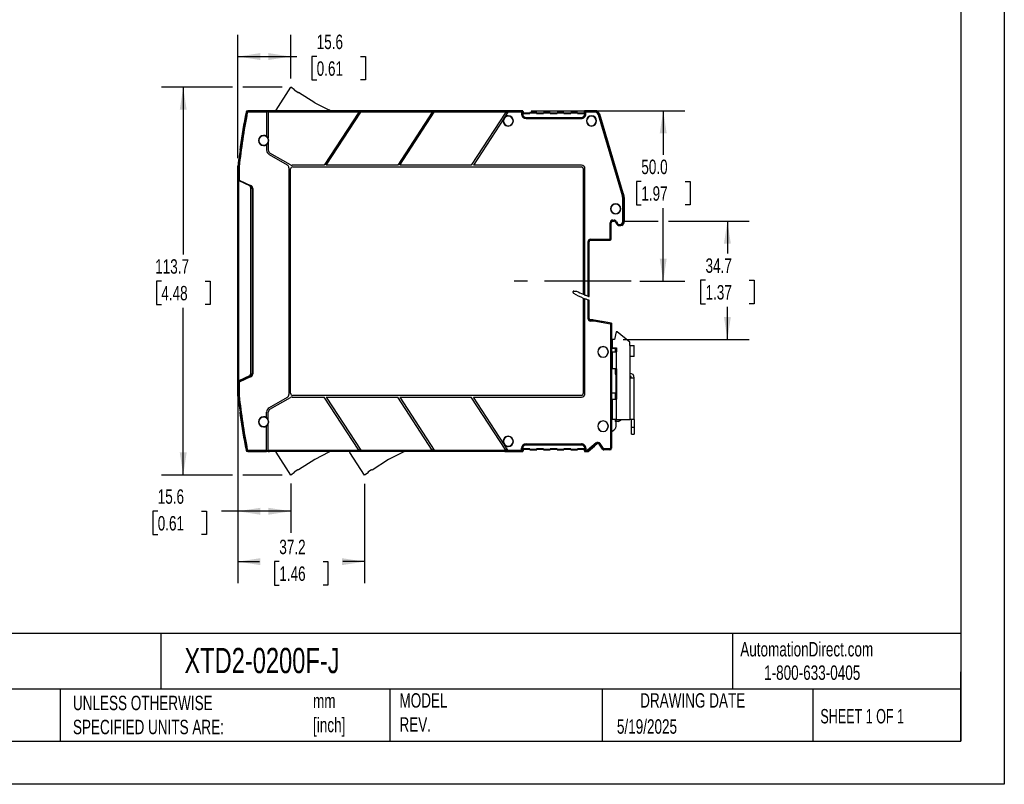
# Model space of a CAD drawing. Header units: millimetres. Extents: x 0 to 559, y 0 to 432.
# Tile 3 of 7: x 270 to 559, y 0 to 224. Entities that reach past the tile are written whole.
import ezdxf

# ---------------------------------------------------------------- set-up
doc = ezdxf.new("R2010")
doc.units = ezdxf.units.MM
doc.header["$LTSCALE"] = 2
doc.linetypes.add('CENTERX2', pattern=[20.32, 12.7, -2.54, 2.54, -2.54])
doc.layers.add('CENTER', color=40, linetype='CENTERX2')
doc.layers.add('DIMENSIONS', color=140, linetype='Continuous', lineweight=25)
doc.layers.add('TEXT', color=140, linetype='Continuous', lineweight=25)
doc.styles.add('SLDTEXTSTYLE0', font='TXT', dxfattribs={"width": 0.7})
doc.styles.add('SLDTEXTSTYLE1', font='TXT', dxfattribs={"width": 0.65})
doc.dimstyles.new('SLDDIMSTYLE1', dxfattribs={"dimtxt": 4.316016, "dimasz": 6.604, "dimexe": 0, "dimexo": 0.0625, "dimgap": 1.079004, "dimtad": 0, "dimtih": 1, "dimtoh": 1, "dimdec": 1, "dimrnd": 1e-09, "dimzin": 4, "dimdsep": 46, "dimtxsty": 'SLDTEXTSTYLE0', "dimsah": 1, "dimcen": 0.09, "dimadec": 0, "dimazin": 1, "dimtfac": 1, "dimtdec": 1, "dimtofl": 0, "dimtmove": 0, "dimatfit": 3, "dimfxl": 0, "dimfrac": 2, "dimtolj": 1, "dimtzin": 12, "dimarcsym": 0})
doc.dimstyles.new('SLDDIMSTYLE2', dxfattribs={"dimtxt": 4.316016, "dimasz": 6.604, "dimexe": 0, "dimexo": 0.0625, "dimgap": 1.079004, "dimtad": 0, "dimtih": 1, "dimtoh": 1, "dimdec": 1, "dimrnd": 1e-09, "dimzin": 12, "dimdsep": 46, "dimtxsty": 'SLDTEXTSTYLE0', "dimsah": 1, "dimcen": 0.09, "dimadec": 0, "dimazin": 3, "dimtfac": 1, "dimtdec": 1, "dimtofl": 0, "dimtmove": 0, "dimatfit": 3, "dimfxl": 0, "dimfrac": 2, "dimtolj": 1, "dimtzin": 12, "dimarcsym": 0})

# ---------------------------------------------------------------- blocks, each defined once
blk = doc.blocks.new('_D_4')
at = {"layer": 'DIMENSIONS'}
for p, q in [((334.06, 183.67), (334.06, 219.81)), ((349.64, 206.98), (349.64, 219.81)), ((334.06, 213.46), (349.64, 213.46)), ((349.64, 213.46), (351.35, 213.46)), ((357.2, 213.46), (355.75, 213.46)), ((355.75, 213.46), (355.75, 206.6)), ((370.03, 213.46), (371.47, 213.46)), ((371.47, 213.46), (371.47, 206.6)), ((355.75, 206.6), (357.2, 206.6)), ((371.47, 206.6), (370.03, 206.6))]:
    blk.add_line(p, q, dxfattribs=at)
for points in [[(334.06, 213.46), (340.66, 212.45), (340.66, 214.48)], [(349.64, 213.46), (343.04, 214.48), (343.04, 212.45)]]:
    blk.add_solid(points, dxfattribs=at)
at = {"layer": 'DIMENSIONS', "char_height": 4.233, "attachment_point": 1, "style": 'SLDTEXTSTYLE0'}
for s, insert in [('15.6', (357.2, 219.89)), ('0.61', (357.2, 212.06))]:
    blk.add_mtext(s, dxfattribs=dict(at, insert=insert))
blk = doc.blocks.new('_D_5')
at = {"layer": 'DIMENSIONS'}
for p, q in [((332.53, 204.44), (311.71, 204.44)), ((318.06, 204.44), (318.06, 155.41)), ((347.1, 204.44), (335.58, 204.44)), ((311.65, 147.59), (310.2, 147.59)), ((310.2, 147.59), (310.2, 140.73)), ((324.47, 147.59), (325.92, 147.59)), ((325.92, 147.59), (325.92, 140.73)), ((310.2, 140.73), (311.65, 140.73)), ((318.06, 90.73), (318.06, 139.76)), ((325.92, 140.73), (324.47, 140.73)), ((332.53, 90.73), (311.71, 90.73)), ((347.1, 90.73), (335.58, 90.73))]:
    blk.add_line(p, q, dxfattribs=at)
for points in [[(318.06, 204.44), (317.05, 197.84), (319.08, 197.84)], [(318.06, 90.73), (319.08, 97.34), (317.05, 97.34)]]:
    blk.add_solid(points, dxfattribs=at)
at = {"layer": 'DIMENSIONS', "char_height": 4.233, "attachment_point": 1, "style": 'SLDTEXTSTYLE0'}
for s, insert in [('113.7', (309.85, 154.01)), ('4.48', (311.65, 146.19))]:
    blk.add_mtext(s, dxfattribs=dict(at, insert=insert))
blk = doc.blocks.new('_D_6')
at = {"layer": 'DIMENSIONS'}
for p, q in [((446.94, 165.18), (457.27, 165.18)), ((460.32, 165.18), (483.97, 165.18)), ((477.62, 165.18), (477.62, 155.66)), ((471.21, 147.83), (469.76, 147.83)), ((469.76, 147.83), (469.76, 140.97)), ((484.03, 147.83), (485.48, 147.83)), ((485.48, 147.83), (485.48, 140.97)), ((469.76, 140.97), (471.21, 140.97)), ((477.62, 130.49), (477.62, 140.01)), ((485.48, 140.97), (484.03, 140.97)), ((447.05, 130.49), (483.97, 130.49))]:
    blk.add_line(p, q, dxfattribs=at)
for points in [[(477.62, 165.18), (476.6, 158.57), (478.63, 158.57)], [(477.62, 130.49), (478.63, 137.09), (476.6, 137.09)]]:
    blk.add_solid(points, dxfattribs=at)
at = {"layer": 'DIMENSIONS', "char_height": 4.233, "attachment_point": 1, "style": 'SLDTEXTSTYLE0'}
for s, insert in [('34.7', (471.21, 154.26)), ('1.37', (471.21, 146.43))]:
    blk.add_mtext(s, dxfattribs=dict(at, insert=insert))
blk = doc.blocks.new('_D_7')
at = {"layer": 'DIMENSIONS'}
for p, q in [((420.04, 197.59), (465.15, 197.59)), ((458.8, 197.59), (458.8, 184.64)), ((452.38, 176.81), (450.93, 176.81)), ((450.93, 176.81), (450.93, 169.95)), ((465.21, 176.81), (466.66, 176.81)), ((466.66, 176.81), (466.66, 169.95)), ((450.93, 169.95), (452.38, 169.95)), ((458.8, 147.57), (458.8, 168.99)), ((466.66, 169.95), (465.21, 169.95)), ((451.98, 147.57), (465.15, 147.57))]:
    blk.add_line(p, q, dxfattribs=at)
for points in [[(458.8, 197.59), (457.78, 190.98), (459.81, 190.98)], [(458.8, 147.57), (459.81, 154.17), (457.78, 154.17)]]:
    blk.add_solid(points, dxfattribs=at)
at = {"layer": 'DIMENSIONS', "char_height": 4.233, "attachment_point": 1, "style": 'SLDTEXTSTYLE0'}
for s, insert in [('50.0', (452.38, 183.23)), ('1.97', (452.38, 175.41))]:
    blk.add_mtext(s, dxfattribs=dict(at, insert=insert))
blk = doc.blocks.new('_D_8')
at = {"layer": 'DIMENSIONS'}
for p, q in [((334.06, 115.7), (334.06, 73.75)), ((349.64, 88.19), (349.64, 73.75)), ((310.59, 80.1), (309.14, 80.1)), ((309.14, 80.1), (309.14, 73.24)), ((323.41, 80.1), (324.86, 80.1)), ((324.86, 80.1), (324.86, 73.24)), ((334.06, 80.1), (329.26, 80.1)), ((349.64, 80.1), (334.06, 80.1)), ((309.14, 73.24), (310.59, 73.24)), ((324.86, 73.24), (323.41, 73.24))]:
    blk.add_line(p, q, dxfattribs=at)
for points in [[(334.06, 80.1), (340.66, 79.08), (340.66, 81.11)], [(349.64, 80.1), (343.04, 81.11), (343.04, 79.08)]]:
    blk.add_solid(points, dxfattribs=at)
at = {"layer": 'DIMENSIONS', "char_height": 4.233, "attachment_point": 1, "style": 'SLDTEXTSTYLE0'}
for s, insert in [('15.6', (310.59, 86.52)), ('0.61', (310.59, 78.69))]:
    blk.add_mtext(s, dxfattribs=dict(at, insert=insert))
blk = doc.blocks.new('_D_9')
at = {"layer": 'DIMENSIONS'}
for p, q in [((334.06, 115.7), (334.06, 58.97)), ((371.24, 88.15), (371.24, 58.97)), ((334.06, 65.32), (340.39, 65.32)), ((346.24, 65.32), (344.79, 65.32)), ((344.79, 65.32), (344.79, 58.46)), ((359.06, 65.32), (360.51, 65.32)), ((360.51, 65.32), (360.51, 58.46)), ((371.24, 65.32), (364.91, 65.32)), ((344.79, 58.46), (346.24, 58.46)), ((360.51, 58.46), (359.06, 58.46))]:
    blk.add_line(p, q, dxfattribs=at)
for points in [[(334.06, 65.32), (340.66, 64.3), (340.66, 66.33)], [(371.24, 65.32), (364.64, 66.33), (364.64, 64.3)]]:
    blk.add_solid(points, dxfattribs=at)
at = {"layer": 'DIMENSIONS', "char_height": 4.233, "attachment_point": 1, "style": 'SLDTEXTSTYLE0'}
for s, insert in [('37.2', (346.24, 71.74)), ('1.46', (346.24, 63.91))]:
    blk.add_mtext(s, dxfattribs=dict(at, insert=insert))

msp = doc.modelspace()

# ---------------------------------------------------------------- linework, layer by layer
at = {"color": 7, "linetype": 'Continuous'}
for p, q in [((558.8, 431.81), (558.8, 0.01)), ((558.8, 0.01), (0, 0.01))]:
    msp.add_line(p, q, dxfattribs=at)
for p, q in [((345.31, 197.78), (349.64, 204.44)), ((350.73, 203.74), (349.64, 204.44)), ((350.62, 203.57), (350.73, 203.74)), ((351.63, 202.92), (350.62, 203.57)), ((351.63, 202.92), (351.9, 202.97)), ((356.68, 199.88), (351.9, 202.97)), ((356.68, 199.88), (360.79, 197.8)), ((336.86, 197.02), (336.57, 197.08)), ((342.51, 197.59), (336.97, 197.59)), ((342.51, 197.59), (336.97, 197.59)), ((337.06, 197.18), (337.06, 197.48)), ((342.51, 197.48), (337.06, 197.48)), ((342.51, 197.18), (337.06, 197.18)), ((342.51, 197.48), (342.51, 197.59)), ((343.01, 197.5), (342.51, 197.5)), ((342.51, 197.5), (343.01, 197.5)), ((342.51, 197.48), (342.51, 197.18)), ((343.01, 197.39), (342.51, 197.39)), ((343.01, 197.29), (342.51, 197.29)), ((342.51, 197.18), (342.51, 190.08)), ((343.31, 197.59), (343.01, 197.59)), ((343.31, 197.59), (343.01, 197.59)), ((343.01, 197.59), (343.01, 197.48)), ((343.01, 197.18), (343.01, 197.48)), ((369.71, 197.48), (343.01, 197.48)), ((369.51, 197.18), (343.01, 197.18)), ((343.01, 197.18), (343.01, 189.48)), ((343.39, 197.58), (343.31, 197.59)), ((343.31, 197.59), (343.61, 197.5)), ((343.31, 197.59), (343.39, 197.58)), ((343.39, 197.58), (343.39, 197.58)), ((343.66, 197.5), (343.39, 197.58)), ((412.27, 197.5), (343.61, 197.5)), ((369.51, 197.18), (359.38, 181.59)), ((359.98, 181.59), (370.11, 197.18)), ((361.13, 197.58), (360.79, 197.8)), ((361.13, 197.58), (361.15, 197.5)), ((369.51, 197.19), (370.11, 197.19)), ((369.71, 197.49), (370.3, 197.49)), ((369.71, 197.48), (369.71, 197.49)), ((391.09, 197.18), (370.11, 197.18)), ((370.3, 197.48), (370.3, 197.49)), ((391.28, 197.48), (370.3, 197.48)), ((391.09, 197.18), (380.96, 181.59)), ((381.56, 181.59), (391.68, 197.18)), ((391.09, 197.19), (391.68, 197.19)), ((391.28, 197.49), (391.88, 197.49)), ((391.28, 197.48), (391.28, 197.49)), ((412.66, 197.18), (391.68, 197.18)), ((391.88, 197.48), (391.88, 197.49)), ((412.86, 197.48), (391.88, 197.48)), ((412.66, 197.18), (402.53, 181.59)), ((413.26, 197.18), (412.15, 195.47)), ((412.33, 197.59), (412.22, 197.5)), ((412.33, 197.59), (412.27, 197.5)), ((417.5, 197.59), (412.33, 197.59)), ((417.5, 197.59), (412.33, 197.59)), ((412.66, 197.19), (413.26, 197.19)), ((412.86, 197.49), (413.45, 197.49)), ((412.86, 197.48), (412.86, 197.49)), ((417.29, 197.18), (413.26, 197.18)), ((413.45, 197.48), (413.45, 197.49)), ((417.39, 197.48), (413.45, 197.48)), ((417.29, 197.18), (417.29, 196.59)), ((417.59, 196.59), (417.29, 196.59)), ((417.39, 197.48), (417.5, 197.59)), ((417.59, 197.28), (417.7, 197.39)), ((417.59, 197.28), (417.59, 196.59)), ((417.59, 196.59), (417.61, 196.59)), ((417.61, 196.8), (417.7, 196.89)), ((417.61, 196.8), (417.61, 196.59)), ((417.61, 196.8), (419.74, 196.8)), ((417.7, 196.89), (417.7, 197.39)), ((417.7, 197.39), (417.7, 196.89)), ((419.7, 196.89), (417.7, 196.89)), ((417.7, 196.89), (419.7, 196.89)), ((419.7, 197.09), (419.7, 196.89)), ((421.7, 197.09), (419.7, 197.09)), ((419.74, 197), (419.7, 197.09)), ((419.7, 197.09), (421.7, 197.09)), ((419.7, 197.09), (419.7, 196.89)), ((419.74, 196.8), (419.7, 196.89)), ((419.74, 197), (419.74, 196.8)), ((419.74, 197), (421.65, 197)), ((421.65, 197), (421.7, 197.09)), ((421.65, 197), (421.65, 196.8)), ((421.65, 196.8), (421.7, 196.89)), ((421.65, 196.8), (423.74, 196.8)), ((421.7, 196.89), (421.7, 197.09)), ((421.7, 197.09), (421.7, 196.89)), ((423.7, 196.89), (421.7, 196.89)), ((421.7, 196.89), (423.7, 196.89)), ((423.7, 197.09), (423.7, 196.89)), ((425.7, 197.09), (423.7, 197.09)), ((423.74, 197), (423.7, 197.09)), ((423.7, 197.09), (425.7, 197.09)), ((423.7, 197.09), (423.7, 196.89)), ((423.74, 196.8), (423.7, 196.89)), ((423.74, 197), (423.74, 196.8)), ((423.74, 197), (425.65, 197)), ((425.65, 197), (425.7, 197.09)), ((425.65, 197), (425.65, 196.8)), ((425.65, 196.8), (425.7, 196.89)), ((425.65, 196.8), (427.74, 196.8)), ((425.7, 196.89), (425.7, 197.09)), ((425.7, 197.09), (425.7, 196.89)), ((427.7, 196.89), (425.7, 196.89)), ((425.7, 196.89), (427.7, 196.89)), ((427.7, 197.09), (427.7, 196.89)), ((429.7, 197.09), (427.7, 197.09)), ((427.74, 197), (427.7, 197.09)), ((427.7, 197.09), (429.7, 197.09)), ((427.7, 197.09), (427.7, 196.89)), ((427.74, 196.8), (427.7, 196.89)), ((427.74, 197), (427.74, 196.8)), ((427.74, 197), (429.65, 197)), ((429.65, 197), (429.7, 197.09)), ((429.65, 197), (429.65, 196.8)), ((429.65, 196.8), (429.7, 196.89)), ((429.65, 196.8), (431.74, 196.8)), ((429.7, 196.89), (429.7, 197.09)), ((429.7, 197.09), (429.7, 196.89)), ((431.7, 196.89), (429.7, 196.89)), ((429.7, 196.89), (431.7, 196.89)), ((431.7, 197.09), (431.7, 196.89)), ((433.7, 197.09), (431.7, 197.09)), ((431.74, 197), (431.7, 197.09)), ((431.7, 197.09), (433.7, 197.09)), ((431.7, 197.09), (431.7, 196.89)), ((431.74, 196.8), (431.7, 196.89)), ((431.74, 197), (431.74, 196.8)), ((431.74, 197), (433.65, 197)), ((433.65, 197), (433.7, 197.09)), ((433.65, 197), (433.65, 196.8)), ((433.65, 196.8), (433.7, 196.89)), ((433.65, 196.8), (435.79, 196.8)), ((433.7, 196.89), (433.7, 197.09)), ((433.7, 197.09), (433.7, 196.89)), ((435.7, 196.89), (433.7, 196.89)), ((433.7, 196.89), (435.7, 196.89)), ((435.7, 197.39), (435.7, 196.89)), ((435.7, 197.39), (435.8, 197.28)), ((435.7, 196.89), (435.7, 197.39)), ((435.79, 196.8), (435.7, 196.89)), ((435.79, 196.59), (435.79, 196.8)), ((435.8, 196.59), (435.79, 196.59)), ((435.8, 196.59), (435.8, 197.28)), ((435.8, 196.59), (436.1, 196.59)), ((438.74, 197.59), (435.9, 197.59)), ((435.9, 197.59), (436, 197.48)), ((438.74, 197.59), (435.9, 197.59)), ((438.66, 197.48), (436, 197.48)), ((436.1, 196.59), (436.1, 197.18)), ((438.66, 197.18), (436.1, 197.18)), ((438.66, 197.48), (438.74, 197.59)), ((438.66, 197.18), (438.66, 197.48)), ((439.81, 196.33), (440.1, 196.42)), ((446.71, 173.33), (439.81, 196.33)), ((440.1, 196.42), (440.18, 196.52)), ((447, 173.42), (440.1, 196.42)), ((447.1, 173.43), (440.18, 196.52)), ((447.1, 173.43), (440.18, 196.52)), ((412.06, 195.34), (403.13, 181.59)), ((412.08, 195.37), (412.06, 195.34)), ((412.12, 195.44), (412.15, 195.47)), ((413.36, 196.09), (413.36, 196)), ((418.59, 195.59), (418.59, 195.29)), ((418.59, 195.59), (434.8, 195.59)), ((418.59, 195.29), (434.8, 195.29)), ((434.8, 195.59), (434.8, 195.29)), ((437.76, 196.09), (437.76, 196)), ((413.36, 193.09), (413.36, 193.18)), ((437.76, 193.09), (437.76, 193.18)), ((341.65, 190.35), (341.65, 190.26)), ((342.51, 190.08), (342.51, 190.08)), ((343.01, 189.48), (343.01, 189.48)), ((343.01, 188.22), (343.01, 186.04)), ((343.01, 188.22), (343.01, 188.22)), ((334.79, 186.97), (334.85, 186.8)), ((341.65, 187.35), (341.65, 187.44)), ((342.51, 187.62), (342.51, 186.04)), ((342.51, 187.62), (342.51, 187.62)), ((349.48, 181.72), (343.51, 185.17)), ((343.26, 184.74), (348.56, 181.68)), ((334.06, 177.24), (334.06, 181.13)), ((334.16, 180.97), (334.15, 180.98)), ((334.15, 180.98), (334.15, 177.27)), ((334.15, 180.98), (334.15, 180.98)), ((334.15, 180.98), (334.15, 180.16)), ((334.15, 180.16), (334.15, 177.27)), ((334.18, 181.19), (334.16, 181.19)), ((334.16, 181.19), (334.16, 181.19)), ((334.16, 180.97), (334.16, 177.27)), ((334.46, 180.97), (334.16, 180.97)), ((334.47, 181.16), (334.18, 181.19)), ((334.46, 180.97), (334.46, 177.22)), ((349.06, 180.81), (349.06, 114.37)), ((349.56, 114.69), (349.56, 180.49)), ((359.38, 181.59), (349.98, 181.59)), ((350.16, 181.09), (434.86, 181.09)), ((380.96, 181.59), (359.98, 181.59)), ((402.53, 181.59), (381.56, 181.59)), ((434.86, 181.59), (403.13, 181.59)), ((435.36, 180.59), (435.36, 143.73)), ((435.86, 143.52), (435.86, 180.59)), ((334.06, 118.24), (334.06, 177.24)), ((334.15, 177.27), (334.16, 177.27)), ((334.35, 118.38), (334.35, 177.1)), ((334.35, 177.1), (337.52, 175.63)), ((334.46, 177.22), (334.4, 177.08)), ((334.46, 177.22), (337.8, 175.67)), ((337.69, 175.5), (337.71, 175.49)), ((337.8, 175.67), (337.71, 175.49)), ((337.81, 175.17), (337.81, 120.31)), ((337.91, 175.01), (337.91, 175.08)), ((337.91, 175.01), (338.35, 174.8)), ((337.91, 175.01), (337.91, 120.17)), ((338.49, 174.8), (338.35, 174.8)), ((338.35, 174.8), (338.35, 120.38)), ((338.49, 174.8), (338.49, 120.38)), ((446.71, 173.33), (447, 173.42)), ((447.1, 173.43), (447, 173.42)), ((446.95, 165.04), (446.95, 171.69)), ((446.95, 171.69), (447.25, 171.69)), ((447.36, 171.71), (447.25, 171.69)), ((447.25, 165.04), (447.25, 171.69)), ((447.36, 168.79), (447.36, 171.71)), ((447.36, 171.71), (447.36, 165.04)), ((444.86, 170.29), (444.86, 170.2)), ((447.27, 169.45), (447.27, 168.13)), ((443.25, 160.09), (443.25, 164.69)), ((443.55, 164.69), (443.25, 164.69)), ((443.55, 160.09), (443.55, 164.69)), ((443.55, 164.69), (443.57, 164.68)), ((443.57, 160.08), (443.57, 164.68)), ((444.05, 165.49), (444.41, 165.49)), ((444.05, 165.19), (444.05, 165.49)), ((444.05, 165.19), (444.41, 165.19)), ((444.05, 165.19), (444.07, 165.18)), ((444.07, 165.18), (444.4, 165.18)), ((444.41, 165.19), (444.4, 165.18)), ((444.41, 165.19), (444.41, 165.49)), ((444.86, 164.91), (444.85, 164.89)), ((444.85, 164.89), (445.01, 164.55)), ((444.86, 167.29), (444.86, 167.38)), ((444.86, 164.91), (445.13, 165.03)), ((444.86, 164.91), (445.02, 164.56)), ((445.01, 164.55), (445.02, 164.56)), ((445.29, 164.68), (445.02, 164.56)), ((445.13, 165.03), (445.29, 164.68)), ((446.95, 165.04), (447.25, 165.04)), ((447.25, 165.04), (447.36, 165.04)), ((446.06, 164.19), (446.11, 164.19)), ((446.06, 164.19), (446.06, 163.89)), ((446.06, 163.89), (446.11, 163.89)), ((446.06, 163.88), (446.06, 163.89)), ((446.06, 163.88), (446.11, 163.88)), ((446.11, 164.19), (446.11, 163.89)), ((446.11, 163.88), (446.11, 163.89)), ((436.75, 143.17), (436.75, 159.19)), ((436.75, 159.19), (437.05, 159.19)), ((437.05, 143.07), (437.05, 159.19)), ((437.05, 159.19), (437.07, 159.18)), ((437.06, 143.06), (437.06, 159.14)), ((437.07, 159.18), (437.07, 159.17)), ((437.15, 159.58), (437.37, 159.58)), ((437.15, 159.48), (437.15, 159.58)), ((437.38, 159.58), (437.47, 159.58)), ((437.45, 159.89), (443.05, 159.89)), ((437.45, 159.89), (437.45, 159.59)), ((437.45, 159.59), (443.05, 159.59)), ((437.45, 159.59), (437.47, 159.58)), ((440.07, 159.58), (437.47, 159.58)), ((441.27, 159.58), (443.07, 159.58)), ((443.05, 159.89), (443.05, 159.59)), ((443.07, 159.58), (443.05, 159.59)), ((443.25, 160.09), (443.55, 160.09)), ((443.57, 160.08), (443.55, 160.09)), ((432.36, 144.25), (432.36, 144.49)), ((432.37, 144.25), (432.37, 144.51)), ((432.56, 144.69), (433.41, 144.69)), ((435.36, 142.64), (435.36, 114.59)), ((435.86, 114.59), (435.86, 142.44)), ((436.75, 136.58), (436.75, 142.11)), ((437.05, 136.58), (437.05, 142.01)), ((437.06, 136.59), (437.06, 142.01)), ((436.75, 136.58), (437.05, 136.58)), ((437.05, 136.58), (437.06, 136.59)), ((437.37, 136.2), (437.29, 136.2)), ((437.39, 136.21), (437.35, 136.21)), ((437.39, 136.21), (438.3, 136.21)), ((437.45, 136.18), (437.47, 136.2)), ((437.45, 135.88), (437.45, 136.18)), ((438.18, 136.18), (437.45, 136.18)), ((438.18, 135.88), (437.45, 135.88)), ((438.18, 136.2), (437.47, 136.2)), ((438.18, 136.2), (438.18, 136.18)), ((438.52, 136.17), (438.18, 136.2)), ((438.18, 135.88), (438.18, 136.18)), ((438.3, 136.21), (438.52, 136.17)), ((438.47, 135.86), (438.52, 136.15)), ((443.36, 135), (438.47, 135.86)), ((438.52, 136.17), (438.52, 136.15)), ((438.52, 136.17), (440.81, 135.77)), ((443.66, 135.25), (438.52, 136.15)), ((443.66, 135.26), (440.9, 135.75)), ((443.66, 135.25), (443.36, 135)), ((443.36, 135), (443.36, 98.59)), ((443.66, 135.26), (443.66, 135.25)), ((443.66, 135.25), (443.66, 98.59)), ((443.81, 130.49), (443.81, 127.99)), ((444.51, 130.49), (443.81, 130.49)), ((445.01, 132.69), (444.51, 130.49)), ((445.31, 132.69), (445.01, 132.69)), ((449.01, 129.69), (445.31, 132.69)), ((443.81, 129.64), (443.66, 129.64)), ((443.66, 127.94), (444.96, 127.94)), ((443.81, 127.99), (445.11, 127.99)), ((444.76, 127.94), (444.76, 126.89)), ((444.96, 127.94), (444.96, 126.89)), ((445.11, 127.99), (445.11, 126.89)), ((449.01, 128.69), (449.01, 129.69)), ((449.01, 128.69), (449.01, 125.49)), ((449.01, 128.69), (450.31, 128.69)), ((450.31, 125.49), (450.31, 128.69)), ((439.61, 126.84), (439.63, 126.84)), ((442.71, 126.84), (442.69, 126.84)), ((443.81, 126.89), (443.81, 121.89)), ((443.81, 126.89), (445.11, 126.89)), ((445.11, 121.89), (445.11, 126.89)), ((450.31, 125.49), (449.01, 125.49)), ((449.01, 125.49), (449.01, 119.19)), ((445.11, 121.89), (443.81, 121.89)), ((444.76, 121.89), (444.76, 120.29)), ((444.96, 121.89), (444.96, 120.29)), ((445.11, 121.89), (445.11, 112.99)), ((337.52, 119.85), (334.35, 118.38)), ((337.71, 119.69), (334.38, 118.14)), ((337.8, 119.51), (334.46, 117.96)), ((335.26, 118.8), (335.26, 118.55)), ((337.82, 119.76), (337.71, 119.69)), ((337.8, 119.51), (337.71, 119.69)), ((338.35, 120.38), (337.91, 120.17)), ((337.91, 120.1), (337.91, 120.17)), ((338.49, 120.38), (338.35, 120.38)), ((444.76, 120.29), (444.96, 120.29)), ((444.96, 120.29), (445.11, 120.29)), ((444.96, 120.04), (445.11, 120.04)), ((444.96, 114.69), (444.96, 120.04)), ((449.05, 120.56), (449.01, 120.56)), ((449.01, 119.76), (449.03, 119.76)), ((449.01, 119.19), (449.01, 106.99)), ((449.01, 119.19), (450.31, 119.19)), ((449.16, 119.19), (449.15, 119.21)), ((449.16, 119.36), (449.16, 119.72)), ((449.16, 119.19), (449.16, 119.2)), ((449.51, 119.26), (449.51, 119.19)), ((450.31, 119.19), (450.31, 119.26)), ((450.31, 106.99), (450.31, 119.19)), ((334.06, 114.35), (334.06, 118.24)), ((334.16, 117.91), (334.15, 117.9)), ((334.15, 117.9), (334.15, 115.02)), ((334.15, 117.9), (334.15, 114.2)), ((334.16, 117.91), (334.16, 114.2)), ((334.28, 118.09), (334.27, 118.09)), ((334.38, 118.13), (334.38, 118.14)), ((334.46, 117.96), (334.38, 118.13)), ((334.46, 117.96), (334.46, 114.2)), ((334.15, 115.02), (334.15, 114.2)), ((334.15, 114.2), (334.16, 114.2)), ((334.15, 114.2), (334.15, 114.2)), ((334.46, 114.2), (334.16, 114.2)), ((334.16, 113.99), (334.18, 113.99)), ((334.16, 113.99), (334.16, 113.99)), ((334.47, 114.02), (334.18, 113.99)), ((348.56, 113.5), (343.26, 110.44)), ((343.51, 110.01), (349.48, 113.46)), ((349.98, 113.59), (359.38, 113.59)), ((434.86, 114.09), (350.16, 114.09)), ((369.51, 97.99), (359.38, 113.59)), ((359.98, 113.59), (370.11, 97.99)), ((359.98, 113.59), (380.96, 113.59)), ((391.09, 97.99), (380.96, 113.59)), ((381.56, 113.59), (391.68, 97.99)), ((381.56, 113.59), (402.53, 113.59)), ((412.66, 97.99), (402.53, 113.59)), ((412.06, 99.84), (403.13, 113.59)), ((403.13, 113.59), (434.86, 113.59)), ((444.76, 114.69), (443.66, 114.69)), ((443.81, 112.99), (443.66, 112.99)), ((443.81, 112.99), (443.81, 106.99)), ((443.81, 112.99), (445.11, 112.99)), ((444.76, 114.69), (444.76, 112.99)), ((444.96, 114.69), (444.76, 114.69)), ((444.96, 112.99), (444.96, 114.69)), ((445.11, 114.69), (444.96, 114.69)), ((445.11, 106.99), (445.11, 112.99)), ((334.79, 108.21), (334.82, 108.36)), ((334.8, 108.23), (334.79, 108.21)), ((334.85, 108.38), (334.83, 108.32)), ((334.86, 108.33), (334.83, 108.32)), ((341.65, 107.83), (341.65, 107.74)), ((342.51, 107.56), (342.51, 109.14)), ((342.51, 107.56), (342.51, 107.56)), ((343.01, 106.96), (343.01, 109.14)), ((343.01, 106.96), (343.01, 106.96)), ((445.11, 106.99), (443.81, 106.99)), ((444.76, 106.99), (444.76, 106.39)), ((444.96, 106.39), (444.96, 106.99)), ((445.11, 106.99), (449.01, 106.99)), ((445.56, 106.39), (446.6, 106.99)), ((450.31, 106.99), (449.01, 106.99)), ((449.51, 104.69), (449.51, 106.99)), ((450.31, 106.99), (450.31, 104.69)), ((341.65, 104.83), (341.65, 104.92)), ((342.51, 97.99), (342.51, 105.1)), ((342.51, 105.1), (342.51, 105.1)), ((343.01, 97.99), (343.01, 105.7)), ((343.01, 105.7), (343.01, 105.7)), ((439.61, 105.04), (439.63, 105.04)), ((442.71, 105.04), (442.69, 105.04)), ((443.66, 103.39), (444.6, 104.18)), ((444.96, 106.39), (444.76, 106.39)), ((445.56, 106.39), (444.96, 106.39)), ((444.96, 104.95), (444.96, 106.39)), ((450.31, 104.69), (449.51, 104.69)), ((449.51, 102.69), (449.51, 104.69)), ((450.31, 104.69), (450.31, 102.69)), ((413.36, 102.09), (413.36, 102)), ((449.51, 102.69), (450.31, 102.69)), ((336.86, 98.16), (336.57, 98.1)), ((412.08, 99.81), (412.06, 99.84)), ((412.12, 99.74), (412.15, 99.7)), ((413.26, 97.99), (412.15, 99.7)), ((413.36, 99.09), (413.36, 99.18)), ((417.29, 98.59), (417.59, 98.59)), ((417.29, 97.99), (417.29, 98.59)), ((417.59, 97.89), (417.59, 98.59)), ((417.59, 98.59), (417.61, 98.59)), ((417.61, 98.59), (417.61, 98.38)), ((417.61, 98.38), (417.7, 98.29)), ((419.74, 98.38), (417.61, 98.38)), ((417.7, 98.29), (419.7, 98.29)), ((417.7, 97.79), (417.7, 98.29)), ((417.7, 98.29), (417.7, 97.79)), ((419.7, 98.29), (417.7, 98.29)), ((418.59, 99.89), (418.59, 99.59)), ((418.59, 99.89), (434.8, 99.89)), ((418.59, 99.59), (434.8, 99.59)), ((419.74, 98.38), (419.7, 98.29)), ((419.7, 98.29), (419.7, 98.09)), ((419.7, 98.09), (419.7, 98.29)), ((419.74, 98.18), (419.7, 98.09)), ((419.74, 98.18), (419.74, 98.38)), ((421.65, 98.18), (419.74, 98.18)), ((423.74, 98.38), (421.65, 98.38)), ((421.65, 98.18), (421.65, 98.38)), ((421.65, 98.38), (421.7, 98.29)), ((421.65, 98.18), (421.7, 98.09)), ((421.7, 98.29), (423.7, 98.29)), ((421.7, 98.09), (421.7, 98.29)), ((423.7, 98.29), (421.7, 98.29)), ((421.7, 98.09), (421.7, 98.29)), ((423.74, 98.38), (423.7, 98.29)), ((423.7, 98.29), (423.7, 98.09)), ((423.7, 98.09), (423.7, 98.29)), ((423.74, 98.18), (423.7, 98.09)), ((423.74, 98.18), (423.74, 98.38)), ((425.65, 98.18), (423.74, 98.18)), ((427.74, 98.38), (425.65, 98.38)), ((425.65, 98.18), (425.65, 98.38)), ((425.65, 98.38), (425.7, 98.29)), ((425.65, 98.18), (425.7, 98.09)), ((425.7, 98.29), (427.7, 98.29)), ((425.7, 98.09), (425.7, 98.29)), ((427.7, 98.29), (425.7, 98.29)), ((425.7, 98.09), (425.7, 98.29)), ((427.74, 98.38), (427.7, 98.29)), ((427.7, 98.29), (427.7, 98.09)), ((427.7, 98.09), (427.7, 98.29)), ((427.74, 98.18), (427.7, 98.09)), ((427.74, 98.18), (427.74, 98.38)), ((429.65, 98.18), (427.74, 98.18)), ((431.74, 98.38), (429.65, 98.38)), ((429.65, 98.18), (429.65, 98.38)), ((429.65, 98.38), (429.7, 98.29)), ((429.65, 98.18), (429.7, 98.09)), ((429.7, 98.29), (431.7, 98.29)), ((429.7, 98.09), (429.7, 98.29)), ((431.7, 98.29), (429.7, 98.29)), ((429.7, 98.09), (429.7, 98.29)), ((431.74, 98.38), (431.7, 98.29)), ((431.7, 98.29), (431.7, 98.09)), ((431.7, 98.09), (431.7, 98.29)), ((431.74, 98.18), (431.7, 98.09)), ((431.74, 98.18), (431.74, 98.38)), ((433.65, 98.18), (431.74, 98.18)), ((435.79, 98.38), (433.65, 98.38)), ((433.65, 98.18), (433.65, 98.38)), ((433.65, 98.38), (433.7, 98.29)), ((433.65, 98.18), (433.7, 98.09)), ((433.7, 98.29), (435.7, 98.29)), ((433.7, 98.09), (433.7, 98.29)), ((435.7, 98.29), (433.7, 98.29)), ((433.7, 98.09), (433.7, 98.29)), ((434.8, 99.89), (434.8, 99.59)), ((435.79, 98.38), (435.7, 98.29)), ((435.7, 98.29), (435.7, 97.79)), ((435.7, 97.79), (435.7, 98.29)), ((435.79, 98.38), (435.79, 98.59)), ((435.8, 98.59), (435.79, 98.59)), ((436.1, 98.59), (435.8, 98.59)), ((435.8, 98.59), (435.8, 97.89)), ((436.1, 98.59), (436.1, 97.99)), ((439.13, 100.12), (436.6, 97.99)), ((439.32, 99.89), (436.71, 97.69)), ((436.75, 97.59), (438.66, 99.2)), ((438.66, 99.2), (439.53, 99.96)), ((439.32, 99.89), (439.13, 100.12)), ((439.32, 99.89), (439.34, 99.86)), ((440.06, 99.78), (440.31, 99.94)), ((441.01, 98.32), (440.06, 99.78)), ((441.26, 98.48), (440.31, 99.94)), ((441.01, 98.32), (441.26, 98.48)), ((443.16, 98.39), (441.43, 98.39)), ((441.43, 98.09), (441.43, 98.39)), ((443.16, 98.09), (443.16, 98.39)), ((443.66, 98.59), (443.36, 98.59)), ((336.97, 97.59), (342.51, 97.59)), ((336.97, 97.59), (342.51, 97.59)), ((337.06, 97.99), (337.06, 97.69)), ((337.06, 97.99), (342.51, 97.99)), ((337.06, 97.69), (342.51, 97.69)), ((342.51, 97.99), (342.51, 97.69)), ((342.51, 97.89), (343.01, 97.89)), ((342.51, 97.79), (343.01, 97.79)), ((342.51, 97.59), (342.51, 97.69)), ((342.51, 97.68), (343.01, 97.68)), ((343.01, 97.68), (342.51, 97.68)), ((343.01, 97.69), (343.01, 97.99)), ((343.01, 97.99), (369.51, 97.99)), ((343.01, 97.69), (369.71, 97.69)), ((343.01, 97.69), (343.01, 97.59)), ((343.01, 97.59), (343.31, 97.59)), ((343.01, 97.59), (343.31, 97.59)), ((343.61, 97.68), (343.31, 97.59)), ((343.31, 97.59), (343.39, 97.6)), ((343.39, 97.6), (343.31, 97.59)), ((343.39, 97.6), (343.66, 97.68)), ((343.39, 97.6), (343.39, 97.6)), ((343.61, 97.68), (412.27, 97.68)), ((349.64, 90.73), (345.31, 97.4)), ((356.68, 95.3), (351.9, 92.2)), ((360.79, 97.38), (356.68, 95.3)), ((361.13, 97.6), (360.79, 97.38)), ((361.15, 97.68), (361.13, 97.6)), ((371.24, 90.69), (366.91, 97.36)), ((370.11, 97.99), (369.51, 97.99)), ((370.3, 97.69), (369.71, 97.69)), ((369.71, 97.69), (369.71, 97.69)), ((370.11, 97.99), (391.09, 97.99)), ((370.3, 97.69), (391.28, 97.69)), ((370.3, 97.69), (370.3, 97.69)), ((382.39, 97.34), (378.28, 95.26)), ((382.74, 97.56), (382.39, 97.34)), ((382.76, 97.68), (382.74, 97.56)), ((391.68, 97.99), (391.09, 97.99)), ((391.88, 97.69), (391.28, 97.69)), ((391.28, 97.69), (391.28, 97.69)), ((391.68, 97.99), (412.66, 97.99)), ((391.88, 97.69), (412.86, 97.69)), ((391.88, 97.69), (391.88, 97.69)), ((412.22, 97.68), (412.33, 97.59)), ((412.27, 97.68), (412.33, 97.59)), ((412.33, 97.59), (417.5, 97.59)), ((412.33, 97.59), (417.5, 97.59)), ((413.26, 97.99), (412.66, 97.99)), ((413.45, 97.69), (412.86, 97.69)), ((412.86, 97.69), (412.86, 97.69)), ((413.26, 97.99), (417.29, 97.99)), ((413.45, 97.69), (417.39, 97.69)), ((413.45, 97.69), (413.45, 97.69)), ((417.5, 97.59), (417.39, 97.69)), ((417.7, 97.79), (417.59, 97.89)), ((419.7, 98.09), (421.7, 98.09)), ((421.7, 98.09), (419.7, 98.09)), ((423.7, 98.09), (425.7, 98.09)), ((425.7, 98.09), (423.7, 98.09)), ((427.7, 98.09), (429.7, 98.09)), ((429.7, 98.09), (427.7, 98.09)), ((431.7, 98.09), (433.7, 98.09)), ((433.7, 98.09), (431.7, 98.09)), ((435.8, 97.89), (435.7, 97.79)), ((436, 97.69), (435.9, 97.59)), ((435.9, 97.59), (436.64, 97.59)), ((435.9, 97.59), (436.75, 97.59)), ((436, 97.69), (436.71, 97.69)), ((436.1, 97.99), (436.6, 97.99)), ((436.71, 97.69), (436.6, 97.99)), ((436.71, 97.69), (436.75, 97.59)), ((443.16, 98.09), (441.43, 98.09)), ((378.28, 95.26), (373.51, 92.16)), ((350.73, 91.44), (349.64, 90.73)), ((351.63, 92.26), (350.62, 91.61)), ((350.62, 91.61), (350.73, 91.44)), ((351.9, 92.2), (351.63, 92.26)), ((372.33, 91.4), (371.24, 90.69)), ((373.23, 92.22), (372.22, 91.57)), ((372.22, 91.57), (372.33, 91.4)), ((373.51, 92.16), (373.23, 92.22))]:
    msp.add_line(p, q)
at = {"flags": 128}
for points in [[(336.48, 197.18), (336.53, 197.12), (336.57, 197.08)], [(336.97, 197.59), (337.02, 197.53), (337.06, 197.48)], [(369.51, 197.18), (369.59, 197.3), (369.64, 197.39), (369.67, 197.43), (369.69, 197.46), (369.7, 197.48), (369.71, 197.48)], [(370.3, 197.48), (370.3, 197.48), (370.29, 197.46), (370.27, 197.43), (370.24, 197.39), (370.18, 197.3), (370.11, 197.18)], [(391.09, 197.18), (391.16, 197.3), (391.22, 197.39), (391.25, 197.43), (391.27, 197.46), (391.28, 197.48), (391.28, 197.48)], [(391.88, 197.48), (391.87, 197.48), (391.86, 197.46), (391.84, 197.43), (391.82, 197.39), (391.76, 197.3), (391.68, 197.18)], [(412.66, 197.18), (412.74, 197.3), (412.79, 197.39), (412.82, 197.43), (412.84, 197.46), (412.85, 197.48), (412.86, 197.48)], [(413.45, 197.48), (413.45, 197.48), (413.44, 197.46), (413.42, 197.43), (413.39, 197.39), (413.33, 197.3), (413.26, 197.18)], [(417.39, 197.48), (417.39, 197.47), (417.38, 197.44), (417.36, 197.38), (417.33, 197.29), (417.29, 197.18)], [(417.29, 197.18), (417.42, 197.23), (417.53, 197.26), (417.58, 197.28), (417.59, 197.28)], [(435.8, 197.28), (435.81, 197.28), (435.85, 197.27), (435.91, 197.25), (436, 197.22), (436.1, 197.18)], [(436.1, 197.18), (436.06, 197.31), (436.03, 197.42), (436.01, 197.47), (436, 197.48)], [(418.12, 195.73), (418.25, 195.65), (418.59, 195.59)], [(434.8, 195.59), (435.23, 195.68), (435.28, 195.72)], [(334.8, 187.02), (334.79, 186.97), (334.81, 186.93)], [(334.84, 186.72), (334.84, 186.67), (334.83, 186.59)], [(334.28, 183.16), (334.16, 182.14), (334.07, 181.35)], [(334.06, 181.13), (334.06, 181.25), (334.07, 181.35)], [(334.16, 181.19), (334.15, 181.07), (334.15, 180.98)], [(334.16, 181.19), (334.15, 181.07), (334.15, 180.98)], [(334.18, 181.19), (334.17, 181.07), (334.16, 180.97)], [(334.47, 181.16), (334.47, 181.06), (334.46, 180.97)], [(334.16, 177.27), (334.19, 177.26), (334.27, 177.25), (334.36, 177.24), (334.46, 177.22)], [(446.95, 171.69), (446.88, 172.62), (446.71, 173.33)], [(447.25, 171.69), (447.17, 172.67), (447, 173.42)], [(447.36, 171.71), (447.29, 172.58), (447.1, 173.43)], [(447.1, 173.43), (447.29, 172.58), (447.36, 171.71)], [(446.66, 163.92), (446.56, 163.9), (446.46, 163.93), (446.46, 163.93)], [(446.66, 164.01), (446.65, 164.01), (446.53, 163.96)], [(446.67, 164.01), (446.66, 163.96), (446.66, 163.92)], [(437.07, 159.17), (437.07, 159.15), (437.06, 159.14)], [(437.07, 159.18), (437.09, 159.29), (437.13, 159.39)], [(437.13, 159.41), (437.24, 159.52), (437.38, 159.58)], [(437.13, 159.39), (437.13, 159.4), (437.13, 159.41)], [(432.37, 144.51), (432.37, 144.55), (432.38, 144.57)], [(437.06, 143.06), (437.06, 143.07), (437.05, 143.07)], [(437.06, 142.01), (437.06, 142.01), (437.05, 142.01)], [(437.47, 136.2), (437.42, 136.2), (437.39, 136.21)], [(438.52, 136.15), (438.33, 136.18), (438.18, 136.18)], [(438.47, 135.86), (438.3, 135.88), (438.18, 135.88)], [(443.66, 135.25), (443.66, 135.25), (443.66, 135.25)], [(334.06, 118.24), (334.06, 118.24), (334.08, 118.25), (334.11, 118.26), (334.15, 118.28), (334.23, 118.32), (334.28, 118.34), (334.35, 118.38)], [(334.46, 117.96), (334.34, 117.94), (334.23, 117.92), (334.18, 117.91), (334.16, 117.91)], [(334.38, 118.13), (334.32, 118.1), (334.27, 118.07), (334.25, 118.06), (334.23, 118.06), (334.22, 118.05), (334.22, 118.05)], [(334.07, 114.13), (334.06, 114.25), (334.06, 114.35)], [(334.28, 112.32), (334.16, 113.33), (334.07, 114.13)], [(334.15, 114.2), (334.15, 114.08), (334.16, 113.99)], [(334.15, 114.2), (334.15, 114.08), (334.16, 113.99)], [(334.16, 114.2), (334.17, 114.08), (334.18, 113.99)], [(334.46, 114.2), (334.47, 114.1), (334.47, 114.02)], [(334.38, 112.07), (334.31, 112.18), (334.28, 112.32)], [(418.12, 99.45), (418.25, 99.53), (418.59, 99.59)], [(434.8, 99.59), (435.23, 99.49), (435.28, 99.45)], [(440.06, 99.78), (439.89, 99.94), (439.88, 99.94)], [(336.57, 98.1), (336.52, 98.04), (336.48, 97.99)], [(337.06, 97.69), (337.01, 97.64), (336.97, 97.59)], [(369.71, 97.69), (369.7, 97.7), (369.69, 97.72), (369.67, 97.75), (369.64, 97.79), (369.59, 97.88), (369.51, 97.99)], [(370.11, 97.99), (370.18, 97.88), (370.24, 97.79), (370.27, 97.75), (370.29, 97.72), (370.3, 97.7), (370.3, 97.69)], [(391.28, 97.69), (391.28, 97.7), (391.27, 97.72), (391.25, 97.75), (391.22, 97.79), (391.16, 97.88), (391.09, 97.99)], [(391.68, 97.99), (391.76, 97.88), (391.82, 97.79), (391.84, 97.75), (391.86, 97.72), (391.87, 97.7), (391.88, 97.69)], [(412.86, 97.69), (412.85, 97.7), (412.84, 97.72), (412.82, 97.75), (412.79, 97.79), (412.74, 97.88), (412.66, 97.99)], [(413.26, 97.99), (413.33, 97.88), (413.39, 97.79), (413.42, 97.75), (413.44, 97.72), (413.45, 97.7), (413.45, 97.69)], [(417.29, 97.99), (417.34, 97.86), (417.37, 97.76), (417.39, 97.71), (417.39, 97.69)], [(417.59, 97.89), (417.58, 97.9), (417.55, 97.91), (417.49, 97.93), (417.4, 97.96), (417.29, 97.99)], [(436.1, 97.99), (435.97, 97.95), (435.87, 97.92), (435.82, 97.9), (435.8, 97.89)], [(436, 97.69), (436.01, 97.7), (436.02, 97.74), (436.04, 97.8), (436.07, 97.89), (436.1, 97.99)]]:
    msp.add_lwpolyline(points, dxfattribs=at)
for centre, radius, start, end in [((532.88, 159.4), 199.9, 169.1364, 173.7424), ((532.88, 159.4), 199.6, 169.1364, 173.7424), ((532.88, 159.4), 200, 169.1116, 172.077), ((532.88, 159.4), 200, 169.1116, 172.0626), ((336.97, 197.09), 0.499, 89.8928, 169.2189), ((336.97, 197.09), 0.5, 89.9983, 169.1134), ((337.06, 196.98), 0.5, 90.009, 169.1274), ((337.06, 196.98), 0.2, 89.998, 169.1385), ((345.73, 197.51), 0.5, 147, 180.774), ((418.59, 196.59), 1.3, 180.0047, 270.004), ((417.39, 197.28), 0.2, 0.02, 89.9802), ((417.5, 197.39), 0.199, 359.6087, 90.3913), ((417.5, 197.39), 0.2, 359.8826, 90.1174), ((418.51, 196.55), 0.915, 177.8335, 244.6071), ((418.61, 196.59), 0.999, 179.9629, 270.0458), ((434.79, 196.59), 0.999, 269.9542, 0.0371), ((434.8, 196.59), 1.3, 269.9953, 359.996), ((434.85, 196.58), 0.955, 296.9242, 0.7921), ((435.9, 197.39), 0.199, 89.6087, 180.3913), ((435.9, 197.39), 0.2, 89.8826, 180.1174), ((436, 197.28), 0.2, 90.0199, 179.9803), ((438.66, 195.98), 1.5, 16.7011, 89.9982), ((438.66, 195.98), 1.2, 16.698, 90.0013), ((438.74, 196.09), 1.5, 16.6979, 90.0014), ((438.74, 196.09), 1.5, 16.6979, 90.0014), ((413.36, 194.59), 1.5, 150.1402, 270), ((413.36, 194.59), 1.41, 90, 270), ((413.36, 194.59), 1.5, 145.5098, 148.4902), ((413.36, 194.59), 1.5, 90, 143.8598), ((413.36, 194.59), 1.5, 270, 90), ((413.36, 194.59), 1.41, 270, 90), ((437.76, 194.59), 1.5, 90, 270), ((437.76, 194.59), 1.41, 90, 270), ((437.76, 194.59), 1.5, 270, 90), ((437.76, 194.59), 1.41, 270, 90), ((341.65, 188.85), 1.5, 90, 270), ((341.65, 188.85), 1.41, 90, 270), ((341.65, 188.85), 1.5, 55.017, 90), ((341.65, 188.85), 1.41, 270, 90), ((341.65, 188.85), 1.5, 24.8074, 54.9703), ((341.65, 188.85), 1.5, 305.0297, 335.1926), ((341.65, 188.85), 1.5, 335.0487, 24.9513), ((532.88, 159.4), 199.91, 172.3586, 173.7426), ((532.88, 159.4), 199.91, 172.3586, 173.1409), ((222.03, 201.2), 113.73, 352.3117, 352.62), ((317.51, 188.87), 17.47, 352.5234, 353.2009), ((341.65, 188.85), 1.5, 270, 304.983), ((344.01, 186.04), 1.5, 180, 240), ((344.01, 186.04), 1, 180, 240), ((532.88, 159.4), 199.91, 173.1409, 173.7426), ((334.69, 183.13), 0.416, 126.882, 176.3134), ((348.06, 180.81), 1, 0, 60), ((349.98, 182.59), 1, 240, 270), ((350.16, 180.49), 0.6, 90, 180), ((434.86, 180.59), 1, 0, 90), ((434.86, 180.59), 0.5, 0, 90), ((350.77, 212.69), 39.2, 244.7623, 245.2377), ((334.35, 177.27), 0.2, 179.9914, 205.6566), ((334.36, 177.27), 0.2, 179.9914, 205.6566), ((337.31, 175.17), 0.5, 0, 65), ((337.41, 175.08), 0.5, 0, 53.9751), ((337.4, 174.56), 0.976, 14.3729, 71.5743), ((337.45, 174.68), 1.04, 6.666, 70.8098), ((444.86, 168.79), 1.5, 90, 270), ((444.86, 168.79), 1.41, 90, 270), ((444.86, 168.79), 1.5, 270, 90), ((444.86, 168.79), 1.41, 270, 90), ((444.86, 168.79), 2.5, 344.7399, 15.2601), ((444.05, 164.69), 0.8, 89.9971, 180.0029), ((444.05, 164.69), 0.5, 89.983, 180.017), ((444.07, 164.68), 0.5, 89.957, 180.043), ((444.4, 164.68), 0.499, 24.9464, 90.0536), ((444.41, 164.69), 0.8, 24.9992, 90.0008), ((444.41, 164.69), 0.5, 24.9913, 90.0087), ((446.06, 165.04), 1.15, 205, 270), ((446.06, 165.04), 0.845, 205, 270), ((446.11, 165.04), 0.845, 270, 0), ((446.11, 165.04), 1.15, 270, 0), ((446.11, 165.04), 1.25, 296.1034, 0), ((446.06, 165.04), 1.16, 205, 270.0005), ((446.15, 164.98), 1.1, 266.8151, 298.1079), ((437.45, 159.19), 0.7, 89.9971, 180.0029), ((437.45, 159.19), 0.4, 89.9795, 180.0205), ((435.56, 159.69), 1.6, 340.8927, 349.1165), ((435.56, 159.69), 1.64, 336.8788, 349.2753), ((435.56, 159.69), 1.65, 352.7392, 356.1079), ((440.67, 230.02), 70.44, 269.512, 270.488), ((443.05, 160.09), 0.2, 269.9968, 0.0032), ((443.05, 160.09), 0.5, 270.0111, 359.9889), ((443.07, 160.08), 0.5, 269.998, 0.002), ((432.56, 144.49), 0.2, 90, 180), ((444.71, 165.18), 23.4, 241.1115, 246.4321), ((432.56, 144.25), 0.2, 180, 239.8573), ((432.57, 144.25), 0.2, 180, 239.8788), ((444.71, 165.18), 24.4, 239.8573, 247.4525), ((444.71, 165.18), 23.4, 246.4321, 247.7612), ((444.71, 165.18), 24.4, 247.4525, 248.7181), ((444.71, 165.18), 23.4, 247.7612, 250.1103), ((444.71, 165.18), 24.4, 248.7181, 250.9576), ((444.71, 165.18), 23.4, 250.1103, 250.8894), ((444.71, 165.18), 24.4, 250.9576, 251.7011), ((437.45, 136.58), 0.7, 179.9971, 270.0029), ((437.45, 136.58), 0.4, 179.9795, 270.0205), ((437.46, 136.59), 0.4, 179.9971, 253.7375), ((440.67, 134.99), 0.797, 72.947, 80.0627), ((441.16, 126.84), 1.55, 0, 180), ((441.16, 126.84), 1.53, 0, 180), ((441.16, 126.84), 1.55, 180, 0), ((441.16, 126.84), 1.53, 180, 0), ((337.31, 120.31), 0.5, 295, 360), ((337.41, 120.1), 0.5, 295.0001, 359.9999), ((337.44, 120.51), 1.06, 289.8702, 352.6541), ((337.49, 120.57), 0.879, 291.8092, 347.0287), ((449.01, 119.26), 0.5, 0, 88), ((449.01, 119.26), 1.3, 0, 88), ((448.98, 119.54), 0.25, 314.5148, 45.4852), ((334.35, 117.9), 0.2, 115.0025, 180.0112), ((334.36, 117.91), 0.2, 136.5156, 180.0098), ((334.36, 117.91), 0.2, 115.0001, 136.5145), ((532.88, 135.77), 199.91, 186.2574, 187.6414), ((532.88, 135.77), 199.91, 186.2574, 186.8591), ((532.88, 135.77), 199.9, 186.2576, 190.8636), ((532.88, 135.77), 199.6, 186.2576, 190.8636), ((348.06, 114.37), 1, 300, 0), ((349.98, 112.59), 1, 90, 120), ((350.16, 114.69), 0.6, 180, 270), ((434.86, 114.59), 1, 270, 0), ((434.86, 114.59), 0.5, 270, 0), ((532.88, 135.77), 199.91, 186.8591, 187.6414), ((344.01, 109.14), 1.5, 120, 180), ((344.01, 109.14), 1, 120, 180), ((318.14, 106.62), 16.8, 5.8198, 8.7969), ((532.88, 135.77), 200, 187.9231, 190.8884), ((532.88, 135.77), 200, 187.923, 190.8884), ((341.65, 106.33), 1.5, 90, 270), ((341.65, 106.33), 1.41, 90, 270), ((341.65, 106.33), 1.5, 55.017, 90), ((341.65, 106.33), 1.41, 270, 90), ((341.65, 106.33), 1.5, 24.8074, 54.9703), ((341.65, 106.33), 1.5, 335.0487, 24.9513), ((341.65, 106.33), 1.5, 270, 304.983), ((341.65, 106.33), 1.5, 305.0297, 335.1926), ((441.16, 105.04), 1.55, 0, 180), ((441.16, 105.04), 1.55, 180, 0), ((441.16, 105.04), 1.53, 0, 180), ((441.16, 105.04), 1.53, 180, 0), ((443.96, 104.95), 1, 310, 0), ((413.36, 100.59), 1.5, 90, 209.8598), ((413.36, 100.59), 1.41, 90, 270), ((413.36, 100.59), 1.5, 270, 90), ((413.36, 100.59), 1.41, 270, 90), ((337.06, 98.19), 0.2, 190.8615, 270.002), ((413.36, 100.59), 1.5, 211.5098, 214.4902), ((413.36, 100.59), 1.5, 216.1402, 270), ((418.59, 98.59), 1.3, 89.996, 179.9953), ((418.51, 98.62), 0.915, 115.3929, 182.1665), ((418.61, 98.59), 0.999, 89.9542, 180.0371), ((434.79, 98.59), 0.999, 359.9629, 90.0458), ((434.8, 98.59), 1.3, 0.004, 90.0047), ((434.85, 98.6), 0.955, 359.2079, 63.0758), ((439.64, 99.5), 0.8, 32.9945, 129.9956), ((439.64, 99.51), 0.491, 60.8565, 130.3293), ((439.66, 99.47), 0.5, 32.942, 130.0482), ((441.43, 98.59), 0.5, 213, 270), ((441.43, 98.59), 0.2, 213, 270), ((443.16, 98.59), 0.2, 270, 0), ((443.16, 98.59), 0.5, 270, 0), ((336.97, 98.09), 0.499, 190.7811, 270.1073), ((336.97, 98.09), 0.5, 190.8866, 270.0017), ((337.06, 98.19), 0.5, 190.8726, 269.991), ((345.73, 97.67), 0.5, 179.226, 213), ((367.33, 97.63), 0.5, 174.5607, 213), ((417.39, 97.89), 0.2, 270.0198, 359.9803), ((417.5, 97.79), 0.2, 269.8826, 0.1174), ((435.9, 97.79), 0.2, 179.8826, 270.1174), ((436, 97.89), 0.2, 180.0198, 269.9803)]:
    msp.add_arc(centre, radius, start, end)
for centre, major_axis, start_param, end_param in [((417.5, 97.79), (0.141, -0.141), 5.497939, 7.068431), ((435.9, 97.79), (0.141, 0.141), 2.356347, 3.926839)]:
    msp.add_ellipse(centre, major_axis=major_axis, ratio=0.999695, start_param=start_param, end_param=end_param)
at = {"layer": 'CENTER'}
msp.add_line((449.44, 147.57), (415.14, 147.57), dxfattribs=at)
at = {"layer": 'TEXT'}
for p, q in [((546.1, 419.1), (546.1, 12.7)), ((546.1, 44.25), (12.7, 44.25)), ((311.52, 44.25), (311.52, 27.94)), ((479.15, 44.25), (479.15, 27.94)), ((546.1, 12.7), (546.1, 33.02)), ((546.1, 27.94), (12.7, 27.94)), ((282, 27.94), (282, 12.7)), ((378.6, 27.94), (378.6, 12.7)), ((440.93, 27.94), (440.93, 12.7)), ((502.7, 27.94), (502.7, 12.7)), ((12.7, 12.7), (546.1, 12.7))]:
    msp.add_line(p, q, dxfattribs=at)

# ---------------------------------------------------------------- texts
at = {"layer": 'TEXT', "linetype": 'CENTERX2', "lineweight": 18}
for s, insert, char_height, attachment_point, style in [('AutomationDirect.com', (481.39, 41.75), 4.2333, 1, 'SLDTEXTSTYLE0'), ('XTD2-0200F-J', (318.42, 40.02), 7.4083, 1, 'SLDTEXTSTYLE0'), ('1-800-633-0405', (488.38, 34.87), 4.2333, 1, 'SLDTEXTSTYLE0'), ('UNLESS OTHERWISE ^JSPECIFIED UNITS ARE:', (285.74, 25.99), 4.2333, 1, 'SLDTEXTSTYLE0'), ('MODEL ^JREV.', (381.47, 26.73), 4.2333, 1, 'SLDTEXTSTYLE0'), ('DRAWING DATE', (467.45, 26.73), 4.2333, 2, 'SLDTEXTSTYLE0'), ('mm^J[inch]', (356.13, 26.59), 4.233, 1, 'SLDTEXTSTYLE0'), ('SHEET 1 OF 1', (504.88, 22.1), 4.2333, 1, 'SLDTEXTSTYLE1'), ('5/19/2025', (445.23, 19.08), 4.233, 1, 'SLDTEXTSTYLE0')]:
    msp.add_mtext(s, dxfattribs=dict(at, insert=insert, char_height=char_height, attachment_point=attachment_point, style=style))

# ---------------------------------------------------------------- dimensions: what is measured, and where the dimension line sits
at = {"layer": 'DIMENSIONS'}
for base, p1, p2, picture, middle in [((334.06, 213.46), (349.64, 204.44), (334.06, 181.13), '_D_4', (363.61, 213.46)), ((349.64, 80.1), (334.06, 118.24), (349.64, 90.73), '_D_8', (317, 80.1)), ((371.24, 65.32), (334.06, 118.24), (371.24, 90.69), '_D_9', (352.65, 65.32))]:
    dim = msp.add_linear_dim(base=base, p1=p1, p2=p2, dimstyle='SLDDIMSTYLE2', dxfattribs=at)
    dim.commit()
    dim.dimension.update_dxf_attribs({"geometry": picture, "text_midpoint": middle, "dimtype": 160})
for base, p1, p2, dimstyle, picture, middle in [((318.06, 90.73), (349.64, 204.44), (349.64, 90.73), 'SLDDIMSTYLE2', '_D_5', (318.06, 147.59)), ((458.8, 197.59), (449.44, 147.57), (417.5, 197.59), 'SLDDIMSTYLE1', '_D_7', (458.8, 176.81)), ((477.62, 130.49), (444.4, 165.18), (444.51, 130.49), 'SLDDIMSTYLE2', '_D_6', (477.62, 147.83))]:
    dim = msp.add_linear_dim(base=base, p1=p1, p2=p2, angle=90, dimstyle=dimstyle, dxfattribs=at)
    dim.commit()
    dim.dimension.update_dxf_attribs({"geometry": picture, "text_midpoint": middle, "dimtype": 160})

doc.saveas('drawing.dxf')
